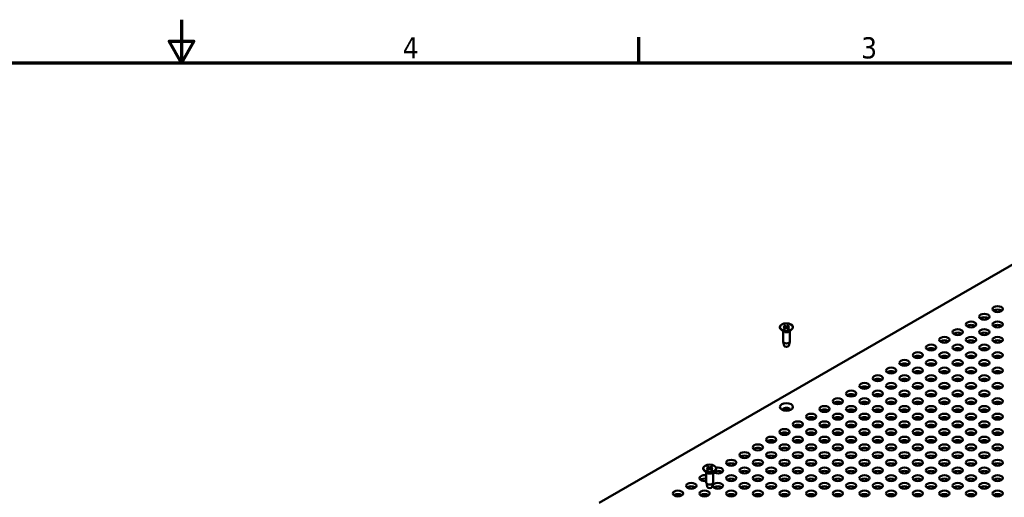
# Model space of a CAD drawing. Header units: millimetres. Extents: x 5 to 1538, y 27 to 971.
# Tile 14 of 18: x 703 to 1118, y 769 to 971. Entities that reach past the tile are written whole.
import ezdxf

# ---------------------------------------------------------------- set-up
doc = ezdxf.new("R2010")
doc.units = ezdxf.units.MM
doc.header["$LTSCALE"] = 1.785714
for name, color, linetype, lineweight in [('Border (ANSI)', 7, 'Continuous', 70), ('Dimension (ANSI)', 7, 'Continuous', 25), ('Visible (ANSI)', 7, 'Continuous', 50)]:
    doc.layers.add(name, color=color, linetype=linetype, lineweight=lineweight)
doc.styles.add('Note Text (ANSI)', font='tahoma.ttf')
doc.dimstyles.new('Default - mm (ANSI)', dxfattribs={"dimscale": 1.785714, "dimtxt": 5, "dimasz": 2.5, "dimexe": 3.175, "dimexo": 1.6002, "dimgap": 0.8, "dimtad": 0, "dimtih": 1, "dimtoh": 1, "dimrnd": 1e-08, "dimzin": 0, "dimdsep": 46, "dimtxsty": 'Note Text (ANSI)', "dimcen": 0.09, "dimdle": 10, "dimclrd": 256, "dimclre": 256, "dimclrt": 256, "dimadec": 1, "dimazin": 0, "dimtfac": 0.6096, "dimtofl": 0, "dimtmove": 0, "dimatfit": 3, "dimldrblk": 'Filled-1', "dimfxl": 1, "dimtolj": 1, "dimtzin": 0, "dimlwd": -1, "dimlwe": -1, "dimarcsym": 0})

# ---------------------------------------------------------------- blocks, each defined once
blk = doc.blocks.new('Borders Default Border')
at = {"layer": 'Border (ANSI)'}
blk.add_line((539.75, 533.4), (539.75, 539.42), dxfattribs=at)
at = {"layer": 'Border (ANSI)', "flags": 128}
for points in [[(431.8, 543.56), (431.8, 533.4), (428.87, 538.48), (434.73, 538.48), (431.8, 533.4)], [(12.7, 25.4), (12.7, 533.4), (850.9, 533.4), (850.9, 25.4), (12.7, 25.4)]]:
    blk.add_lwpolyline(points, dxfattribs=at)
at = {"layer": 'Border (ANSI)', "char_height": 5, "attachment_point": 7, "style": 'Note Text (ANSI)'}
for s, insert in [('4', (484.03, 534.42)), ('3', (592.17, 534.31))]:
    blk.add_mtext(s, dxfattribs=dict(at, insert=insert))
blk = doc.blocks.new('*D26')
at = {"layer": 'Defpoints', "color": 0, "transparency": 16777216}
for p in [(752.28, 718.69), (693.31, 715.51), (759.65, 715.51)]:
    blk.add_point(p, dxfattribs=at)
at = {"layer": 'Dimension (ANSI)', "transparency": 16777216}
for p, q in [((693.31, 723.15), (693.31, 746.4)), ((693.31, 746.4), (697.77, 746.4)), ((749.43, 718.69), (687.64, 718.69)), ((756.79, 715.51), (687.64, 715.51)), ((693.31, 711.05), (693.31, 706.59))]:
    blk.add_line(p, q, dxfattribs=at)
for points in [[(692.56, 723.15), (694.05, 723.15), (693.31, 718.69)], [(692.56, 711.05), (694.05, 711.05), (693.31, 715.51)]]:
    blk.add_solid(points, dxfattribs=at)
at = {"layer": 'Dimension (ANSI)', "transparency": 16777216, "insert": (724.92, 746.4), "char_height": 8.9286, "attachment_point": 5, "style": 'Note Text (ANSI)'}
blk.add_mtext('\\A1; 3.18 mm\\P[0.125 in]', dxfattribs=at)
blk = doc.blocks.new('Filled-1')
at = {"color": 0}
for p, q in [((0, 0), (-1, 0.333)), ((-1, 0.333), (-1, -0.333)), ((-1, 0), (0, 0)), ((-1, -0.333), (0, 0))]:
    blk.add_line(p, q, dxfattribs=at)
at = {"color": 0, "flags": 128}
blk.add_lwpolyline([(-1, -0.333), (0, 0), (-1, 0.333), (-1, -0.333)], dxfattribs=at)
at = {"color": 0}
blk.add_solid([(-1, -0.333), (0, 0), (-1, 0.333), (-1, -0.333)], dxfattribs=at)

msp = doc.modelspace()

# ---------------------------------------------------------------- linework, layer by layer
at = {"layer": 'Visible (ANSI)'}
for p, q in [((1239.6514, 935.8321), (947.0507, 766.8989)), ((1023.2491, 841.0127), (1023.2491, 840.8806)), ((1024.8188, 839.136), (1023.7786, 839.9507)), ((1024.5414, 839.3533), (1024.5414, 834.9569)), ((1024.7424, 841.5323), (1025.4711, 841.0914)), ((1024.7424, 840.4932), (1025.4711, 840.9341)), ((1025.0638, 841.7179), (1025.8276, 841.2972)), ((1025.0638, 840.3076), (1025.8276, 840.7283)), ((1025.5256, 841.0141), (1025.5352, 840.5672)), ((1026.8637, 841.7179), (1026.1, 841.2972)), ((1026.8637, 840.3076), (1026.1, 840.7283)), ((1026.4019, 841.0141), (1026.3924, 840.5672)), ((1027.1851, 841.5323), (1026.4565, 841.0914)), ((1027.1851, 840.4932), (1026.4565, 840.9341)), ((1027.1087, 839.136), (1028.1489, 839.9507)), ((1027.3862, 839.3533), (1027.3862, 834.9569)), ((1028.6784, 841.0127), (1028.6784, 840.8806)), ((1024.9704, 833.1542), (1024.5555, 834.8415)), ((1026.9571, 833.1542), (1027.372, 834.8415)), ((990.9167, 781.4391), (990.9167, 781.307)), ((992.4863, 779.5623), (991.4462, 780.3771)), ((992.41, 781.9587), (993.1386, 781.5177)), ((992.41, 780.9195), (993.1386, 781.3605)), ((992.7314, 782.1442), (993.4951, 781.7236)), ((992.7314, 780.734), (993.4951, 781.1546)), ((993.1931, 781.4405), (993.2027, 780.9936)), ((994.5313, 782.1442), (993.7675, 781.7236)), ((994.5313, 780.734), (993.7675, 781.1546)), ((994.0695, 781.4405), (994.0599, 780.9936)), ((994.8526, 781.9587), (994.124, 781.5177)), ((994.8526, 780.9195), (994.124, 781.3605)), ((994.7763, 779.5623), (995.8165, 780.3771)), ((996.3459, 781.4391), (996.3459, 781.307)), ((992.2089, 779.7796), (992.2089, 775.3833)), ((995.0537, 779.7796), (995.0537, 775.3833)), ((992.638, 773.5806), (992.223, 775.2679)), ((994.6247, 773.5806), (995.0396, 775.2679)), ((1115.3435, 770.5914), (1113.8923, 769.7536))]:
    msp.add_line(p, q, dxfattribs=at)
at = {"layer": 'Visible (ANSI)', "flags": 128}
for points in [[(1024.7424, 840.4932), (1024.7447, 840.4945), (1024.747, 840.4957), (1024.7493, 840.4968), (1024.7517, 840.4979), (1024.7541, 840.4988), (1024.7564, 840.4997), (1024.7588, 840.5005), (1024.7611, 840.5011), (1024.7633, 840.5016), (1024.7655, 840.502), (1024.7676, 840.5023), (1024.7697, 840.5025), (1024.7718, 840.5025), (1024.7739, 840.5024), (1024.776, 840.5022), (1024.778, 840.5019), (1024.78, 840.5015), (1024.782, 840.501), (1024.7839, 840.5004), (1024.7857, 840.4997), (1024.7874, 840.4989), (1024.789, 840.498), (1024.7906, 840.4969), (1024.7921, 840.4957)], [(1025.0892, 840.3216), (1024.9282, 840.4029), (1024.7921, 840.4958)], [(1025.0638, 841.7179), (1025.0668, 841.7162), (1025.0698, 841.7142), (1025.0729, 841.7121), (1025.076, 841.7098), (1025.0791, 841.7074), (1025.0821, 841.7048), (1025.0851, 841.7022), (1025.0879, 841.6995), (1025.0906, 841.6967), (1025.0933, 841.6938), (1025.096, 841.6907), (1025.0987, 841.6874), (1025.1014, 841.684), (1025.1039, 841.6805), (1025.1064, 841.677), (1025.1087, 841.6734), (1025.1108, 841.6699), (1025.1128, 841.6664), (1025.1148, 841.6627), (1025.1167, 841.6588), (1025.1185, 841.6549), (1025.1202, 841.6509), (1025.1218, 841.647), (1025.1232, 841.6431)], [(1025.2718, 841.2119), (1025.2662, 841.2284), (1025.2604, 841.245), (1025.2547, 841.2617), (1025.2489, 841.2785), (1025.243, 841.2954), (1025.2371, 841.3125), (1025.2312, 841.3297), (1025.2252, 841.347), (1025.2192, 841.3645), (1025.2131, 841.3821), (1025.207, 841.3998), (1025.2009, 841.4177), (1025.1947, 841.4357), (1025.1884, 841.4538), (1025.1821, 841.4721), (1025.1758, 841.4905), (1025.1694, 841.509), (1025.163, 841.5277), (1025.1565, 841.5466), (1025.1499, 841.5656), (1025.1433, 841.5847), (1025.1367, 841.604), (1025.13, 841.6235), (1025.1233, 841.6431)], [(1026.8043, 841.6431), (1026.7975, 841.6235), (1026.7908, 841.604), (1026.7842, 841.5847), (1026.7776, 841.5656), (1026.7711, 841.5466), (1026.7646, 841.5277), (1026.7581, 841.509), (1026.7517, 841.4905), (1026.7454, 841.4721), (1026.7391, 841.4538), (1026.7329, 841.4357), (1026.7267, 841.4177), (1026.7205, 841.3998), (1026.7144, 841.3821), (1026.7083, 841.3645), (1026.7023, 841.347), (1026.6963, 841.3297), (1026.6904, 841.3125), (1026.6845, 841.2954), (1026.6787, 841.2785), (1026.6729, 841.2617), (1026.6671, 841.245), (1026.6614, 841.2284), (1026.6557, 841.2119)], [(1026.8043, 841.6431), (1026.8057, 841.647), (1026.8073, 841.6509), (1026.809, 841.6549), (1026.8108, 841.6588), (1026.8127, 841.6627), (1026.8147, 841.6664), (1026.8167, 841.6699), (1026.8189, 841.6734), (1026.8212, 841.677), (1026.8236, 841.6805), (1026.8262, 841.684), (1026.8288, 841.6874), (1026.8315, 841.6907), (1026.8342, 841.6938), (1026.8369, 841.6967), (1026.8396, 841.6995), (1026.8424, 841.7022), (1026.8454, 841.7048), (1026.8484, 841.7074), (1026.8515, 841.7098), (1026.8546, 841.7121), (1026.8577, 841.7142), (1026.8608, 841.7162), (1026.8637, 841.7179)], [(1027.1354, 840.4958), (1026.9994, 840.4029), (1026.8384, 840.3216)], [(1027.1354, 840.4957), (1027.137, 840.4969), (1027.1385, 840.498), (1027.1402, 840.4989), (1027.1419, 840.4997), (1027.1437, 840.5004), (1027.1456, 840.501), (1027.1475, 840.5015), (1027.1495, 840.5019), (1027.1516, 840.5022), (1027.1537, 840.5024), (1027.1558, 840.5025), (1027.1579, 840.5025), (1027.1599, 840.5023), (1027.162, 840.502), (1027.1642, 840.5016), (1027.1664, 840.5011), (1027.1688, 840.5005), (1027.1711, 840.4997), (1027.1735, 840.4988), (1027.1758, 840.4979), (1027.1782, 840.4968), (1027.1806, 840.4957), (1027.1829, 840.4945), (1027.1851, 840.4932)], [(992.41, 780.9195), (992.4122, 780.9208), (992.4145, 780.922), (992.4169, 780.9232), (992.4192, 780.9242), (992.4216, 780.9252), (992.424, 780.9261), (992.4263, 780.9268), (992.4286, 780.9275), (992.4309, 780.928), (992.4331, 780.9284), (992.4351, 780.9287), (992.4372, 780.9288), (992.4393, 780.9289), (992.4414, 780.9288), (992.4435, 780.9286), (992.4456, 780.9283), (992.4476, 780.9279), (992.4495, 780.9274), (992.4514, 780.9268), (992.4532, 780.9261), (992.4549, 780.9252), (992.4565, 780.9243), (992.4581, 780.9233), (992.4597, 780.9221)], [(992.7567, 780.7479), (992.5957, 780.8293), (992.4597, 780.9221)], [(992.7314, 782.1442), (992.7343, 782.1425), (992.7374, 782.1406), (992.7404, 782.1385), (992.7436, 782.1362), (992.7466, 782.1337), (992.7497, 782.1312), (992.7526, 782.1286), (992.7555, 782.1259), (992.7582, 782.1231), (992.7609, 782.1202), (992.7636, 782.117), (992.7663, 782.1138), (992.7689, 782.1103), (992.7715, 782.1069), (992.7739, 782.1033), (992.7762, 782.0998), (992.7784, 782.0963), (992.7804, 782.0927), (992.7823, 782.089), (992.7842, 782.0852), (992.7861, 782.0813), (992.7878, 782.0773), (992.7893, 782.0734), (992.7908, 782.0694)], [(992.9394, 781.6383), (992.9337, 781.6548), (992.928, 781.6713), (992.9222, 781.688), (992.9164, 781.7049), (992.9106, 781.7218), (992.9047, 781.7389), (992.8987, 781.7561), (992.8928, 781.7734), (992.8867, 781.7909), (992.8807, 781.8084), (992.8746, 781.8262), (992.8684, 781.844), (992.8622, 781.862), (992.856, 781.8802), (992.8497, 781.8984), (992.8433, 781.9168), (992.8369, 781.9354), (992.8305, 781.9541), (992.824, 781.9729), (992.8175, 781.9919), (992.8109, 782.0111), (992.8042, 782.0304), (992.7975, 782.0498), (992.7908, 782.0694)], [(994.4718, 782.0694), (994.4651, 782.0498), (994.4584, 782.0304), (994.4517, 782.0111), (994.4452, 781.9919), (994.4386, 781.9729), (994.4321, 781.9541), (994.4257, 781.9354), (994.4193, 781.9168), (994.4129, 781.8984), (994.4067, 781.8802), (994.4004, 781.862), (994.3942, 781.844), (994.3881, 781.8262), (994.3819, 781.8084), (994.3759, 781.7909), (994.3699, 781.7734), (994.3639, 781.7561), (994.358, 781.7389), (994.3521, 781.7218), (994.3462, 781.7049), (994.3404, 781.688), (994.3347, 781.6713), (994.3289, 781.6548), (994.3233, 781.6383)], [(994.4718, 782.0694), (994.4733, 782.0734), (994.4749, 782.0773), (994.4766, 782.0813), (994.4784, 782.0852), (994.4803, 782.089), (994.4823, 782.0927), (994.4843, 782.0963), (994.4864, 782.0998), (994.4887, 782.1033), (994.4912, 782.1069), (994.4937, 782.1103), (994.4964, 782.1138), (994.4991, 782.117), (994.5018, 782.1202), (994.5045, 782.1231), (994.5072, 782.1259), (994.51, 782.1286), (994.5129, 782.1312), (994.516, 782.1337), (994.5191, 782.1362), (994.5222, 782.1385), (994.5253, 782.1406), (994.5283, 782.1425), (994.5313, 782.1442)], [(994.8029, 780.9221), (994.6669, 780.8293), (994.5059, 780.7479)], [(994.803, 780.9221), (994.8045, 780.9233), (994.8061, 780.9243), (994.8077, 780.9252), (994.8094, 780.9261), (994.8112, 780.9268), (994.8131, 780.9274), (994.8151, 780.9279), (994.8171, 780.9283), (994.8191, 780.9286), (994.8212, 780.9288), (994.8233, 780.9289), (994.8254, 780.9288), (994.8275, 780.9287), (994.8296, 780.9284), (994.8317, 780.928), (994.834, 780.9275), (994.8363, 780.9268), (994.8386, 780.9261), (994.841, 780.9252), (994.8434, 780.9242), (994.8458, 780.9232), (994.8481, 780.922), (994.8504, 780.9208), (994.8526, 780.9195)]]:
    msp.add_lwpolyline(points, dxfattribs=at)
at = {"layer": 'Visible (ANSI)'}
for centre, major_axis in [((1109.3584, 845.3641), (-2.159, 0)), ((1114.971, 848.6046), (-2.159, 0)), ((1025.9638, 841.0127), (2.7146, 0)), ((1103.7457, 842.1237), (-2.159, 0)), ((1114.971, 842.1237), (-2.159, 0)), ((1098.133, 838.8832), (-2.159, 0)), ((1109.3584, 838.8832), (-2.159, 0)), ((1092.5204, 835.6427), (-2.159, 0)), ((1103.7457, 835.6427), (-2.159, 0)), ((1114.971, 835.6427), (-2.159, 0)), ((1081.2951, 829.1618), (-2.159, 0)), ((1086.9077, 832.4022), (-2.159, 0)), ((1092.5204, 829.1618), (-2.159, 0)), ((1098.133, 832.4022), (-2.159, 0)), ((1103.7457, 829.1618), (-2.159, 0)), ((1109.3584, 832.4022), (-2.159, 0)), ((1114.971, 829.1618), (-2.159, 0)), ((1075.6824, 825.9213), (-2.159, 0)), ((1086.9077, 825.9213), (-2.159, 0)), ((1098.133, 825.9213), (-2.159, 0)), ((1109.3584, 825.9213), (-2.159, 0)), ((1070.0697, 822.6808), (-2.159, 0)), ((1081.2951, 822.6808), (-2.159, 0)), ((1092.5204, 822.6808), (-2.159, 0)), ((1103.7457, 822.6808), (-2.159, 0)), ((1114.971, 822.6808), (-2.159, 0)), ((1058.8444, 816.1999), (-2.159, 0)), ((1064.4571, 819.4404), (-2.159, 0)), ((1070.0697, 816.1999), (-2.159, 0)), ((1075.6824, 819.4404), (-2.159, 0)), ((1081.2951, 816.1999), (-2.159, 0)), ((1086.9077, 819.4404), (-2.159, 0)), ((1092.5204, 816.1999), (-2.159, 0)), ((1098.133, 819.4404), (-2.159, 0)), ((1103.7457, 816.1999), (-2.159, 0)), ((1109.3584, 819.4404), (-2.159, 0)), ((1114.971, 816.1999), (-2.159, 0)), ((1053.2318, 812.9594), (-2.159, 0)), ((1064.4571, 812.9594), (-2.159, 0)), ((1075.6824, 812.9594), (-2.159, 0)), ((1086.9077, 812.9594), (-2.159, 0)), ((1098.133, 812.9594), (-2.159, 0)), ((1109.3584, 812.9594), (-2.159, 0)), ((1047.6191, 809.719), (-2.159, 0)), ((1058.8444, 809.719), (-2.159, 0)), ((1070.0697, 809.719), (-2.159, 0)), ((1081.2951, 809.719), (-2.159, 0)), ((1092.5204, 809.719), (-2.159, 0)), ((1103.7457, 809.719), (-2.159, 0)), ((1114.971, 809.719), (-2.159, 0)), ((1025.9638, 807.3155), (-2.75, 0)), ((1042.0064, 806.4785), (-2.159, 0)), ((1053.2318, 806.4785), (-2.159, 0)), ((1064.4571, 806.4785), (-2.159, 0)), ((1075.6824, 806.4785), (-2.159, 0)), ((1086.9077, 806.4785), (-2.159, 0)), ((1098.133, 806.4785), (-2.159, 0)), ((1109.3584, 806.4785), (-2.159, 0)), ((1030.7811, 799.9975), (-2.159, 0)), ((1036.3938, 803.238), (-2.159, 0)), ((1042.0064, 799.9975), (-2.159, 0)), ((1047.6191, 803.238), (-2.159, 0)), ((1053.2318, 799.9975), (-2.159, 0)), ((1058.8444, 803.238), (-2.159, 0)), ((1064.4571, 799.9975), (-2.159, 0)), ((1070.0697, 803.238), (-2.159, 0)), ((1075.6824, 799.9975), (-2.159, 0)), ((1081.2951, 803.238), (-2.159, 0)), ((1086.9077, 799.9975), (-2.159, 0)), ((1092.5204, 803.238), (-2.159, 0)), ((1098.133, 799.9975), (-2.159, 0)), ((1103.7457, 803.238), (-2.159, 0)), ((1109.3584, 799.9975), (-2.159, 0)), ((1114.971, 803.238), (-2.159, 0)), ((1025.1685, 796.7571), (-2.159, 0)), ((1036.3938, 796.7571), (-2.159, 0)), ((1047.6191, 796.7571), (-2.159, 0)), ((1058.8444, 796.7571), (-2.159, 0)), ((1070.0697, 796.7571), (-2.159, 0)), ((1081.2951, 796.7571), (-2.159, 0)), ((1092.5204, 796.7571), (-2.159, 0)), ((1103.7457, 796.7571), (-2.159, 0)), ((1114.971, 796.7571), (-2.159, 0)), ((1019.5558, 793.5166), (-2.159, 0)), ((1030.7811, 793.5166), (-2.159, 0)), ((1042.0064, 793.5166), (-2.159, 0)), ((1053.2318, 793.5166), (-2.159, 0)), ((1064.4571, 793.5166), (-2.159, 0)), ((1075.6824, 793.5166), (-2.159, 0)), ((1086.9077, 793.5166), (-2.159, 0)), ((1098.133, 793.5166), (-2.159, 0)), ((1109.3584, 793.5166), (-2.159, 0)), ((1008.3305, 787.0357), (-2.159, 0)), ((1013.9431, 790.2761), (-2.159, 0)), ((1019.5558, 787.0357), (-2.159, 0)), ((1025.1685, 790.2761), (-2.159, 0)), ((1030.7811, 787.0357), (-2.159, 0)), ((1036.3938, 790.2761), (-2.159, 0)), ((1042.0064, 787.0357), (-2.159, 0)), ((1047.6191, 790.2761), (-2.159, 0)), ((1053.2318, 787.0357), (-2.159, 0)), ((1058.8444, 790.2761), (-2.159, 0)), ((1064.4571, 787.0357), (-2.159, 0)), ((1070.0697, 790.2761), (-2.159, 0)), ((1075.6824, 787.0357), (-2.159, 0)), ((1081.2951, 790.2761), (-2.159, 0)), ((1086.9077, 787.0357), (-2.159, 0)), ((1092.5204, 790.2761), (-2.159, 0)), ((1098.133, 787.0357), (-2.159, 0)), ((1103.7457, 790.2761), (-2.159, 0)), ((1109.3584, 787.0357), (-2.159, 0)), ((1114.971, 790.2761), (-2.159, 0)), ((1002.7178, 783.7952), (-2.159, 0)), ((1013.9431, 783.7952), (-2.159, 0)), ((1025.1685, 783.7952), (-2.159, 0)), ((1036.3938, 783.7952), (-2.159, 0)), ((1047.6191, 783.7952), (-2.159, 0)), ((1058.8444, 783.7952), (-2.159, 0)), ((1070.0697, 783.7952), (-2.159, 0)), ((1081.2951, 783.7952), (-2.159, 0)), ((1092.5204, 783.7952), (-2.159, 0)), ((1103.7457, 783.7952), (-2.159, 0)), ((1114.971, 783.7952), (-2.159, 0)), ((993.6313, 781.4391), (2.7146, 0)), ((1008.3305, 780.5547), (-2.159, 0)), ((1019.5558, 780.5547), (-2.159, 0)), ((1030.7811, 780.5547), (-2.159, 0)), ((1042.0064, 780.5547), (-2.159, 0)), ((1053.2318, 780.5547), (-2.159, 0)), ((1064.4571, 780.5547), (-2.159, 0)), ((1075.6824, 780.5547), (-2.159, 0)), ((1086.9077, 780.5547), (-2.159, 0)), ((1098.133, 780.5547), (-2.159, 0)), ((1109.3584, 780.5547), (-2.159, 0)), ((1002.7178, 777.3142), (-2.159, 0)), ((1013.9431, 777.3142), (-2.159, 0)), ((1025.1685, 777.3142), (-2.159, 0)), ((1036.3938, 777.3142), (-2.159, 0)), ((1047.6191, 777.3142), (-2.159, 0)), ((1058.8444, 777.3142), (-2.159, 0)), ((1070.0697, 777.3142), (-2.159, 0)), ((1081.2951, 777.3142), (-2.159, 0)), ((1092.5204, 777.3142), (-2.159, 0)), ((1103.7457, 777.3142), (-2.159, 0)), ((1114.971, 777.3142), (-2.159, 0)), ((980.2672, 770.8333), (-2.159, 0)), ((985.8798, 774.0738), (-2.159, 0)), ((991.4925, 770.8333), (-2.159, 0)), ((997.1052, 774.0738), (-2.159, 0)), ((1002.7178, 770.8333), (-2.159, 0)), ((1008.3305, 774.0738), (-2.159, 0)), ((1013.9431, 770.8333), (-2.159, 0)), ((1019.5558, 774.0738), (-2.159, 0)), ((1025.1685, 770.8333), (-2.159, 0)), ((1030.7811, 774.0738), (-2.159, 0)), ((1036.3938, 770.8333), (-2.159, 0)), ((1042.0064, 774.0738), (-2.159, 0)), ((1047.6191, 770.8333), (-2.159, 0)), ((1053.2318, 774.0738), (-2.159, 0)), ((1058.8444, 770.8333), (-2.159, 0)), ((1064.4571, 774.0738), (-2.159, 0)), ((1070.0697, 770.8333), (-2.159, 0)), ((1075.6824, 774.0738), (-2.159, 0)), ((1081.2951, 770.8333), (-2.159, 0)), ((1086.9077, 774.0738), (-2.159, 0)), ((1092.5204, 770.8333), (-2.159, 0)), ((1098.133, 774.0738), (-2.159, 0)), ((1103.7457, 770.8333), (-2.159, 0)), ((1109.3584, 774.0738), (-2.159, 0)), ((1114.971, 770.8333), (-2.159, 0))]:
    msp.add_ellipse(centre, major_axis=major_axis, ratio=0.57735027, dxfattribs=at)
for centre, major_axis, start_param, end_param in [((1114.971, 847.1349), (-2.159, 0), 3.77206775, 5.65271021), ((1109.3584, 843.8944), (-2.159, 0), 3.77206775, 5.65271021), ((1025.9638, 840.8806), (2.7146, 0), 3.14159265, 6.28318531), ((1025.9638, 839.6232), (-1.4224, 0), 0.6351932, 2.50639946), ((1025.3283, 841.0127), (0.1973, 0), 5.52131728, 7.04505333), ((1025.9638, 841.3796), (0.1973, 0), 3.95052096, 5.474257), ((1025.9638, 840.6459), (-0.1973, 0), 3.95052096, 5.474257), ((1026.5992, 841.0127), (-0.1973, 0), 5.52131728, 7.04505333), ((1098.133, 837.4135), (-2.159, 0), 3.77206775, 5.65271021), ((1103.7457, 840.654), (-2.159, 0), 3.77206775, 5.65271021), ((1109.3584, 837.4135), (-2.159, 0), 3.77206775, 5.65271021), ((1114.971, 840.654), (-2.159, 0), 3.77206775, 5.65271021), ((1025.9638, 834.9569), (1.4224, 0), 3.14159267, 6.28318531), ((1092.5204, 834.173), (-2.159, 0), 3.77206775, 5.65271021), ((1103.7457, 834.173), (-2.159, 0), 3.77206775, 5.65271021), ((1114.971, 834.173), (-2.159, 0), 3.77206775, 5.65271021), ((1025.9638, 833.2356), (-1.0033, 0), 0.14103652, 3.00055613), ((1086.9077, 830.9326), (-2.159, 0), 3.77206775, 5.65271021), ((1098.133, 830.9326), (-2.159, 0), 3.77206775, 5.65271021), ((1109.3584, 830.9326), (-2.159, 0), 3.77206775, 5.65271021), ((1075.6824, 824.4516), (-2.159, 0), 3.77206775, 5.65271021), ((1081.2951, 827.6921), (-2.159, 0), 3.77206775, 5.65271021), ((1086.9077, 824.4516), (-2.159, 0), 3.77206775, 5.65271021), ((1092.5204, 827.6921), (-2.159, 0), 3.77206775, 5.65271021), ((1098.133, 824.4516), (-2.159, 0), 3.77206775, 5.65271021), ((1103.7457, 827.6921), (-2.159, 0), 3.77206775, 5.65271021), ((1109.3584, 824.4516), (-2.159, 0), 3.77206775, 5.65271021), ((1114.971, 827.6921), (-2.159, 0), 3.77206775, 5.65271021), ((1070.0697, 821.2111), (-2.159, 0), 3.77206775, 5.65271021), ((1081.2951, 821.2111), (-2.159, 0), 3.77206775, 5.65271021), ((1092.5204, 821.2111), (-2.159, 0), 3.77206775, 5.65271021), ((1103.7457, 821.2111), (-2.159, 0), 3.77206775, 5.65271021), ((1114.971, 821.2111), (-2.159, 0), 3.77206775, 5.65271021), ((1064.4571, 817.9707), (-2.159, 0), 3.77206775, 5.65271021), ((1075.6824, 817.9707), (-2.159, 0), 3.77206775, 5.65271021), ((1086.9077, 817.9707), (-2.159, 0), 3.77206775, 5.65271021), ((1098.133, 817.9707), (-2.159, 0), 3.77206775, 5.65271021), ((1109.3584, 817.9707), (-2.159, 0), 3.77206775, 5.65271021), ((1058.8444, 814.7302), (-2.159, 0), 3.77206775, 5.65271021), ((1070.0697, 814.7302), (-2.159, 0), 3.77206775, 5.65271021), ((1081.2951, 814.7302), (-2.159, 0), 3.77206775, 5.65271021), ((1092.5204, 814.7302), (-2.159, 0), 3.77206775, 5.65271021), ((1103.7457, 814.7302), (-2.159, 0), 3.77206775, 5.65271021), ((1114.971, 814.7302), (-2.159, 0), 3.77206775, 5.65271021), ((1047.6191, 808.2493), (-2.159, 0), 3.77206775, 5.65271021), ((1053.2318, 811.4897), (-2.159, 0), 3.77206775, 5.65271021), ((1058.8444, 808.2493), (-2.159, 0), 3.77206775, 5.65271021), ((1064.4571, 811.4897), (-2.159, 0), 3.77206775, 5.65271021), ((1070.0697, 808.2493), (-2.159, 0), 3.77206775, 5.65271021), ((1075.6824, 811.4897), (-2.159, 0), 3.77206775, 5.65271021), ((1081.2951, 808.2493), (-2.159, 0), 3.77206775, 5.65271021), ((1086.9077, 811.4897), (-2.159, 0), 3.77206775, 5.65271021), ((1092.5204, 808.2493), (-2.159, 0), 3.77206775, 5.65271021), ((1098.133, 811.4897), (-2.159, 0), 3.77206775, 5.65271021), ((1103.7457, 808.2493), (-2.159, 0), 3.77206775, 5.65271021), ((1109.3584, 811.4897), (-2.159, 0), 3.77206775, 5.65271021), ((1114.971, 808.2493), (-2.159, 0), 3.77206775, 5.65271021), ((1025.9638, 806.1414), (1.5, 0), 6.08903434, 9.61892893), ((1025.9638, 805.8458), (1.5, 0), 0.17150661, 2.97008604), ((1042.0064, 805.0088), (-2.159, 0), 3.77206775, 5.65271021), ((1053.2318, 805.0088), (-2.159, 0), 3.77206775, 5.65271021), ((1064.4571, 805.0088), (-2.159, 0), 3.77206775, 5.65271021), ((1075.6824, 805.0088), (-2.159, 0), 3.77206775, 5.65271021), ((1086.9077, 805.0088), (-2.159, 0), 3.77206775, 5.65271021), ((1098.133, 805.0088), (-2.159, 0), 3.77206775, 5.65271021), ((1109.3584, 805.0088), (-2.159, 0), 3.77206775, 5.65271021), ((1036.3938, 801.7683), (-2.159, 0), 3.77206775, 5.65271021), ((1047.6191, 801.7683), (-2.159, 0), 3.77206775, 5.65271021), ((1058.8444, 801.7683), (-2.159, 0), 3.77206775, 5.65271021), ((1070.0697, 801.7683), (-2.159, 0), 3.77206775, 5.65271021), ((1081.2951, 801.7683), (-2.159, 0), 3.77206775, 5.65271021), ((1092.5204, 801.7683), (-2.159, 0), 3.77206775, 5.65271021), ((1103.7457, 801.7683), (-2.159, 0), 3.77206775, 5.65271021), ((1114.971, 801.7683), (-2.159, 0), 3.77206775, 5.65271021), ((1030.7811, 798.5278), (-2.159, 0), 3.77206775, 5.65271021), ((1042.0064, 798.5278), (-2.159, 0), 3.77206775, 5.65271021), ((1053.2318, 798.5278), (-2.159, 0), 3.77206775, 5.65271021), ((1064.4571, 798.5278), (-2.159, 0), 3.77206775, 5.65271021), ((1075.6824, 798.5278), (-2.159, 0), 3.77206775, 5.65271021), ((1086.9077, 798.5278), (-2.159, 0), 3.77206775, 5.65271021), ((1098.133, 798.5278), (-2.159, 0), 3.77206775, 5.65271021), ((1109.3584, 798.5278), (-2.159, 0), 3.77206775, 5.65271021), ((1019.5558, 792.0469), (-2.159, 0), 3.77206775, 5.65271021), ((1025.1685, 795.2874), (-2.159, 0), 3.77206775, 5.65271021), ((1030.7811, 792.0469), (-2.159, 0), 3.77206775, 5.65271021), ((1036.3938, 795.2874), (-2.159, 0), 3.77206775, 5.65271021), ((1042.0064, 792.0469), (-2.159, 0), 3.77206775, 5.65271021), ((1047.6191, 795.2874), (-2.159, 0), 3.77206775, 5.65271021), ((1053.2318, 792.0469), (-2.159, 0), 3.77206775, 5.65271021), ((1058.8444, 795.2874), (-2.159, 0), 3.77206775, 5.65271021), ((1064.4571, 792.0469), (-2.159, 0), 3.77206775, 5.65271021), ((1070.0697, 795.2874), (-2.159, 0), 3.77206775, 5.65271021), ((1075.6824, 792.0469), (-2.159, 0), 3.77206775, 5.65271021), ((1081.2951, 795.2874), (-2.159, 0), 3.77206775, 5.65271021), ((1086.9077, 792.0469), (-2.159, 0), 3.77206775, 5.65271021), ((1092.5204, 795.2874), (-2.159, 0), 3.77206775, 5.65271021), ((1098.133, 792.0469), (-2.159, 0), 3.77206775, 5.65271021), ((1103.7457, 795.2874), (-2.159, 0), 3.77206775, 5.65271021), ((1109.3584, 792.0469), (-2.159, 0), 3.77206775, 5.65271021), ((1114.971, 795.2874), (-2.159, 0), 3.77206775, 5.65271021), ((1013.9431, 788.8064), (-2.159, 0), 3.77206775, 5.65271021), ((1025.1685, 788.8064), (-2.159, 0), 3.77206775, 5.65271021), ((1036.3938, 788.8064), (-2.159, 0), 3.77206775, 5.65271021), ((1047.6191, 788.8064), (-2.159, 0), 3.77206775, 5.65271021), ((1058.8444, 788.8064), (-2.159, 0), 3.77206775, 5.65271021), ((1070.0697, 788.8064), (-2.159, 0), 3.77206775, 5.65271021), ((1081.2951, 788.8064), (-2.159, 0), 3.77206775, 5.65271021), ((1092.5204, 788.8064), (-2.159, 0), 3.77206775, 5.65271021), ((1103.7457, 788.8064), (-2.159, 0), 3.77206775, 5.65271021), ((1114.971, 788.8064), (-2.159, 0), 3.77206775, 5.65271021), ((1008.3305, 785.566), (-2.159, 0), 3.77206775, 5.65271021), ((1019.5558, 785.566), (-2.159, 0), 3.77206775, 5.65271021), ((1030.7811, 785.566), (-2.159, 0), 3.77206775, 5.65271021), ((1042.0064, 785.566), (-2.159, 0), 3.77206775, 5.65271021), ((1053.2318, 785.566), (-2.159, 0), 3.77206775, 5.65271021), ((1064.4571, 785.566), (-2.159, 0), 3.77206775, 5.65271021), ((1075.6824, 785.566), (-2.159, 0), 3.77206775, 5.65271021), ((1086.9077, 785.566), (-2.159, 0), 3.77206775, 5.65271021), ((1098.133, 785.566), (-2.159, 0), 3.77206775, 5.65271021), ((1109.3584, 785.566), (-2.159, 0), 3.77206775, 5.65271021), ((993.6313, 781.307), (2.7146, 0), 3.14159265, 6.28318531), ((992.9959, 781.4391), (0.1973, 0), 5.52131728, 7.04505333), ((993.6313, 781.806), (0.1973, 0), 3.95052096, 5.474257), ((993.6313, 781.0722), (-0.1973, 0), 3.95052096, 5.474257), ((994.2668, 781.4391), (-0.1973, 0), 5.52131728, 7.04505333), ((997.1052, 780.5547), (2.159, 0), 3.67012953, 8.23396001), ((997.1052, 779.085), (-2.159, 0), 3.77206775, 5.65271021), ((1002.7178, 782.3255), (-2.159, 0), 3.77206775, 5.65271021), ((1008.3305, 779.085), (-2.159, 0), 3.77206775, 5.65271021), ((1013.9431, 782.3255), (-2.159, 0), 3.77206775, 5.65271021), ((1019.5558, 779.085), (-2.159, 0), 3.77206775, 5.65271021), ((1025.1685, 782.3255), (-2.159, 0), 3.77206775, 5.65271021), ((1030.7811, 779.085), (-2.159, 0), 3.77206775, 5.65271021), ((1036.3938, 782.3255), (-2.159, 0), 3.77206775, 5.65271021), ((1042.0064, 779.085), (-2.159, 0), 3.77206775, 5.65271021), ((1047.6191, 782.3255), (-2.159, 0), 3.77206775, 5.65271021), ((1053.2318, 779.085), (-2.159, 0), 3.77206775, 5.65271021), ((1058.8444, 782.3255), (-2.159, 0), 3.77206775, 5.65271021), ((1064.4571, 779.085), (-2.159, 0), 3.77206775, 5.65271021), ((1070.0697, 782.3255), (-2.159, 0), 3.77206775, 5.65271021), ((1075.6824, 779.085), (-2.159, 0), 3.77206775, 5.65271021), ((1081.2951, 782.3255), (-2.159, 0), 3.77206775, 5.65271021), ((1086.9077, 779.085), (-2.159, 0), 3.77206775, 5.65271021), ((1092.5204, 782.3255), (-2.159, 0), 3.77206775, 5.65271021), ((1098.133, 779.085), (-2.159, 0), 3.77206775, 5.65271021), ((1103.7457, 782.3255), (-2.159, 0), 3.77206775, 5.65271021), ((1109.3584, 779.085), (-2.159, 0), 3.77206775, 5.65271021), ((1114.971, 782.3255), (-2.159, 0), 3.77206775, 5.65271021), ((991.4925, 777.3142), (-2.159, 0), 4.37414602, 8.1922246), ((991.4925, 775.8446), (-2.159, 0), 4.37414602, 5.65271021), ((993.6313, 780.0496), (-1.4224, 0), 0.6351932, 2.50639946), ((1002.7178, 775.8446), (-2.159, 0), 3.77206775, 5.65271021), ((1013.9431, 775.8446), (-2.159, 0), 3.77206775, 5.65271021), ((1025.1685, 775.8446), (-2.159, 0), 3.77206775, 5.65271021), ((1036.3938, 775.8446), (-2.159, 0), 3.77206775, 5.65271021), ((1047.6191, 775.8446), (-2.159, 0), 3.77206775, 5.65271021), ((1058.8444, 775.8446), (-2.159, 0), 3.77206775, 5.65271021), ((1070.0697, 775.8446), (-2.159, 0), 3.77206775, 5.65271021), ((1081.2951, 775.8446), (-2.159, 0), 3.77206775, 5.65271021), ((1092.5204, 775.8446), (-2.159, 0), 3.77206775, 5.65271021), ((1103.7457, 775.8446), (-2.159, 0), 3.77206775, 5.65271021), ((1114.971, 775.8446), (-2.159, 0), 3.77206775, 5.65271021), ((985.8798, 772.6041), (-2.159, 0), 3.77206775, 5.65271021), ((993.6313, 775.3833), (1.4224, 0), 3.14159265, 6.28318531), ((993.6313, 773.662), (-1.0033, 0), 0.14103652, 3.00055613), ((997.1052, 772.6041), (-2.159, 0), 3.77206775, 5.65271021), ((1008.3305, 772.6041), (-2.159, 0), 3.77206775, 5.65271021), ((1019.5558, 772.6041), (-2.159, 0), 3.77206775, 5.65271021), ((1030.7811, 772.6041), (-2.159, 0), 3.77206775, 5.65271021), ((1042.0064, 772.6041), (-2.159, 0), 3.77206775, 5.65271021), ((1053.2318, 772.6041), (-2.159, 0), 3.77206775, 5.65271021), ((1064.4571, 772.6041), (-2.159, 0), 3.77206775, 5.65271021), ((1075.6824, 772.6041), (-2.159, 0), 3.77206775, 5.65271021), ((1086.9077, 772.6041), (-2.159, 0), 3.77206775, 5.65271021), ((1098.133, 772.6041), (-2.159, 0), 3.77206775, 5.65271021), ((1109.3584, 772.6041), (-2.159, 0), 3.77206775, 5.65271021), ((980.2672, 769.3636), (-2.159, 0), 3.77206775, 5.65271021), ((991.4925, 769.3636), (-2.159, 0), 3.77206775, 5.65271021), ((1002.7178, 769.3636), (-2.159, 0), 3.77206775, 5.65271021), ((1013.9431, 769.3636), (-2.159, 0), 3.77206775, 5.65271021), ((1025.1685, 769.3636), (-2.159, 0), 3.77206775, 5.65271021), ((1036.3938, 769.3636), (-2.159, 0), 3.77206775, 5.65271021), ((1047.6191, 769.3636), (-2.159, 0), 3.77206775, 5.65271021), ((1058.8444, 769.3636), (-2.159, 0), 3.77206775, 5.65271021), ((1070.0697, 769.3636), (-2.159, 0), 3.77206775, 5.65271021), ((1081.2951, 769.3636), (-2.159, 0), 3.77206775, 5.65271021), ((1092.5204, 769.3636), (-2.159, 0), 3.77206775, 5.65271021), ((1103.7457, 769.3636), (-2.159, 0), 3.77206775, 5.65271021), ((1114.971, 769.3636), (-2.159, 0), 3.77206775, 5.65271021)]:
    msp.add_ellipse(centre, major_axis=major_axis, ratio=0.57735027, start_param=start_param, end_param=end_param, dxfattribs=at)

# ---------------------------------------------------------------- block references
at = {"xscale": 1.785714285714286, "yscale": 1.785714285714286, "zscale": 1.785714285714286}
msp.add_blockref('Borders Default Border', (0, 0), dxfattribs=at)

# ---------------------------------------------------------------- dimensions: what is measured, and where the dimension line sits
at = {"layer": 'Dimension (ANSI)'}
dim = msp.add_linear_dim(base=(693.3077819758, 715.5143037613), p1=(752.2825736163, 718.6893037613), p2=(759.6524220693, 715.5143037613), angle=90, text=' <> mm\\X[0.125 in]', dimstyle='Default - mm (ANSI)', override={"dimdec": 2, "dimpost": '', "dimtp": 0, "dimtm": 0, "dimtdec": 2, "dimatfit": 1}, dxfattribs=at)
dim.commit()
dim.dimension.update_dxf_attribs({"geometry": '*D26', "text_midpoint": (724.9190021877, 746.3998556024), "dimtype": 160})

doc.saveas('drawing.dxf')
